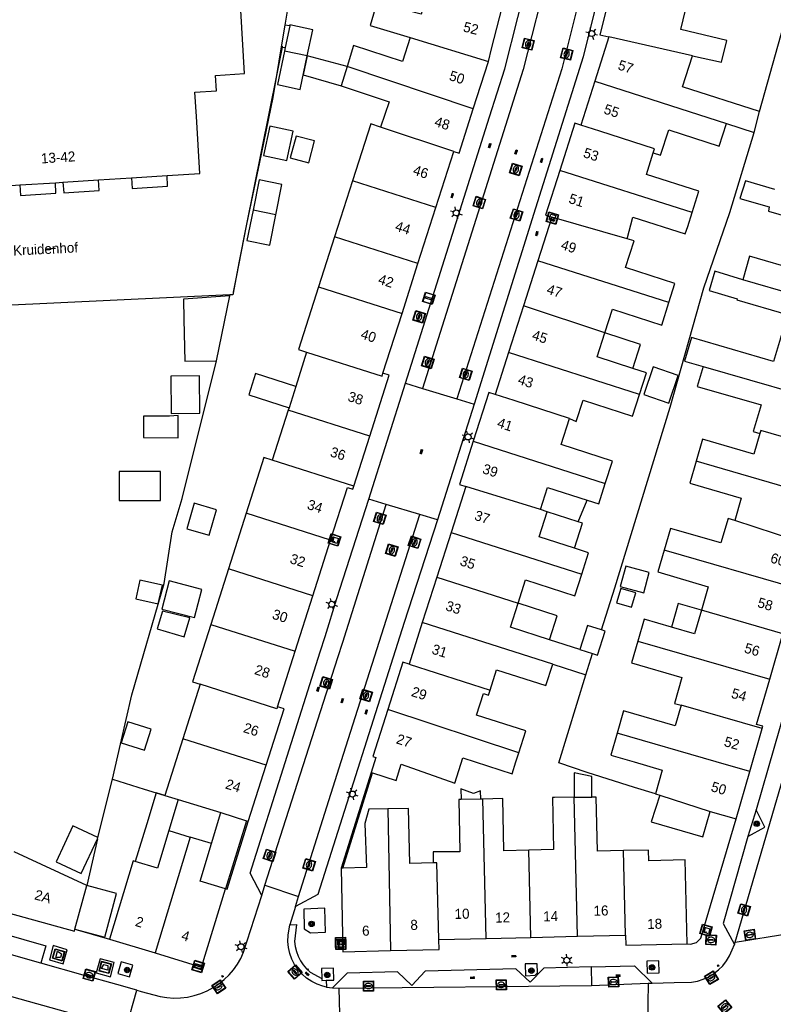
# Model space of a CAD drawing. Header units: metres. Extents: x 93870 to 95789, y 463036 to 464040.
# Tile 226 of 256: x 94705 to 94780, y 463726 to 463824. Entities that reach past the tile are written whole.
import ezdxf
from ezdxf.enums import TextEntityAlignment as Align

# ---------------------------------------------------------------- set-up
doc = ezdxf.new("R2010")
doc.units = ezdxf.units.M
doc.header["$LTSCALE"] = 25.4
for name, color, linetype in [('B_BEBOUWINGSGRENS_0', 1, 'Continuous'), ('B_LUIFEL_1', 200, 'Continuous'), ('B_TUSSENMUUR_0', 7, 'Continuous'), ('G_GRENS_ALGEMEEN_0', 7, 'Continuous'), ('Q_AFVAL_APART_PLAATS_0', 7, 'Continuous'), ('Q_BOOM_0', 3, 'Continuous'), ('Q_BRANDKRAAN_0', 5, 'Continuous'), ('Q_CAI-KAST_0', 10, 'Continuous'), ('Q_INSPECTIE_OF_RIOOLPUT_0', 253, 'Continuous'), ('Q_KOLK_0', 254, 'Continuous'), ('Q_LICHTMAST_0', 2, 'Continuous'), ('Q_STRAATNAAMBORD_0', 7, 'Continuous'), ('Q_VERKEERSBORDPAAL_0', 40, 'Continuous'), ('Q_WATERLEIDINGPUT_0', 5, 'Continuous'), ('S_GBKN_SYMBOOL_OV_GROOT_0', 7, 'Continuous'), ('T_HEK_0', 57, 'Continuous'), ('T_MUUR_30CM_LIJN_0', 10, 'Continuous'), ('V_WEGGRENS_0', 7, 'Continuous'), ('Z_GBKN_HUISNUMMER_0', 252, 'Continuous'), ('Z_STRAATNAAM_0', 252, 'Continuous')]:
    doc.layers.add(name, color=color, linetype=linetype)
doc.layers.add('Q_PAALTJE_0', color=7, linetype='Continuous', true_color=0x666666)

# ---------------------------------------------------------------- blocks, each defined once
blk = doc.blocks.new('Q_AFVAL_APART_PLAATS')
for points in [[(-0.5, 0.5), (0.5, 0.5), (0.5, -0.5), (-0.5, -0.5)], [(-0.336, 0.197), (0.331, 0.197), (0.19, -0.251), (-0.196, -0.251)]]:
    blk.add_lwpolyline(points, close=True)
blk.add_lwpolyline([(-0.442, 0.464), (0.438, 0.464, -0.414214), (0.459, 0.442), (0.459, -0.437, -0.414214), (0.438, -0.459), (-0.442, -0.459, -0.414214), (-0.463, -0.437), (-0.463, 0.442, -0.414214), (-0.442, 0.464)], format="xyb")
blk = doc.blocks.new('Q_STRAATNAAMBORD')
for points in [[(-0.5, 0.5), (0.5, 0.5), (0.5, -0.5), (-0.5, -0.5)], [(-0.369, 0.22), (0.358, 0.22), (0.358, -0.214), (-0.369, -0.214)]]:
    blk.add_lwpolyline(points, close=True)
for points in [[(-0.442, 0.464), (0.438, 0.464, -0.414214), (0.459, 0.442), (0.459, -0.437, -0.414214), (0.438, -0.459), (-0.442, -0.459, -0.414214), (-0.463, -0.437), (-0.463, 0.442), (-0.463, 0.444), (-0.463, 0.446), (-0.463, 0.448), (-0.462, 0.45), (-0.461, 0.451), (-0.46, 0.453), (-0.459, 0.455), (-0.458, 0.456), (-0.457, 0.457), (-0.456, 0.459), (-0.454, 0.46), (-0.453, 0.461), (-0.451, 0.462), (-0.449, 0.462), (-0.447, 0.463), (-0.446, 0.463), (-0.444, 0.464), (-0.442, 0.464)], [(-0.287, 0.16), (0.281, 0.16, -0.414214), (0.303, 0.139), (0.303, -0.134, -0.414214), (0.281, -0.156), (-0.287, -0.156, -0.414214), (-0.308, -0.134), (-0.308, 0.139), (-0.308, 0.14), (-0.308, 0.142), (-0.307, 0.144), (-0.307, 0.146), (-0.306, 0.148), (-0.305, 0.149), (-0.304, 0.151), (-0.303, 0.152), (-0.302, 0.154), (-0.3, 0.155), (-0.299, 0.156), (-0.297, 0.157), (-0.296, 0.158), (-0.294, 0.159), (-0.292, 0.159), (-0.29, 0.16), (-0.288, 0.16), (-0.287, 0.16)]]:
    blk.add_lwpolyline(points, format="xyb")
blk = doc.blocks.new('Q_CAI-KAST')
for points in [[(-0.5, 0.5), (0.5, 0.5), (0.5, -0.5), (-0.5, -0.5)], [(-0.262, 0.264), (0.25, 0.264), (0.25, 0.187), (-0.262, 0.187)], [(-0.262, 0.107), (0.25, 0.107), (0.25, -0.332), (-0.262, -0.332)]]:
    blk.add_lwpolyline(points, close=True)
blk.add_lwpolyline([(-0.442, 0.464), (0.438, 0.464, -0.414214), (0.459, 0.442), (0.459, -0.437, -0.414214), (0.438, -0.459), (-0.442, -0.459, -0.414214), (-0.463, -0.437), (-0.463, 0.442), (-0.463, 0.444), (-0.463, 0.446), (-0.463, 0.448), (-0.462, 0.45), (-0.461, 0.451), (-0.46, 0.453), (-0.459, 0.455), (-0.458, 0.456), (-0.457, 0.457), (-0.456, 0.459), (-0.454, 0.46), (-0.453, 0.461), (-0.451, 0.462), (-0.449, 0.462), (-0.447, 0.463), (-0.446, 0.463), (-0.444, 0.464), (-0.442, 0.464)], format="xyb")
blk.add_circle((-0.177, -0.034), 0.0354)
blk = doc.blocks.new('Q_LICHTMAST')
for points in [[(-0.26, 0.15), (-0.52, 0.3)], [(0, 0.3), (0, 0.6)], [(0.26, 0.15), (0.52, 0.3)], [(-0.26, -0.15), (-0.52, -0.3)], [(0, -0.3), (0, -0.6)], [(0.26, -0.15), (0.52, -0.3)]]:
    blk.add_lwpolyline(points)
blk.add_circle((0, 0), 0.3)
blk = doc.blocks.new('Q_VERKEERSBORDPAAL')
for points in [[(-0.5, 0.5), (0.5, 0.5), (0.5, -0.5), (-0.5, -0.5)], [(-0.08, 0.333), (0.071, 0.333), (0.071, -0.329), (-0.08, -0.329)]]:
    blk.add_lwpolyline(points, close=True)
blk.add_lwpolyline([(-0.442, 0.464), (0.438, 0.464, -0.414214), (0.459, 0.442), (0.459, -0.437, -0.414214), (0.438, -0.459), (-0.442, -0.459, -0.414214), (-0.463, -0.437), (-0.463, 0.442), (-0.463, 0.444), (-0.463, 0.446), (-0.463, 0.448), (-0.462, 0.45), (-0.461, 0.451), (-0.46, 0.453), (-0.459, 0.455), (-0.458, 0.456), (-0.457, 0.457), (-0.456, 0.459), (-0.454, 0.46), (-0.453, 0.461), (-0.451, 0.462), (-0.449, 0.462), (-0.447, 0.463), (-0.446, 0.463), (-0.444, 0.464), (-0.442, 0.464)], format="xyb")
blk = doc.blocks.new('Q_PAAL_STEEN')
for points in [[(-0.5, 0.5), (0.5, 0.5), (0.5, -0.5), (-0.5, -0.5)], [(-0.08, 0.33), (0.07, 0.33), (0.07, -0.33), (-0.08, -0.33)]]:
    blk.add_lwpolyline(points, close=True)
blk.add_lwpolyline([(-0.44, 0.46), (0.44, 0.46, -0.414214), (0.46, 0.44), (0.46, -0.44, -0.414214), (0.44, -0.46), (-0.44, -0.46, -0.414214), (-0.46, -0.44), (-0.46, 0.44), (-0.46, 0.44), (-0.46, 0.45), (-0.46, 0.45), (-0.46, 0.45), (-0.46, 0.45), (-0.46, 0.45), (-0.46, 0.45), (-0.46, 0.46), (-0.46, 0.46), (-0.46, 0.46), (-0.45, 0.46), (-0.45, 0.46), (-0.45, 0.46), (-0.45, 0.46), (-0.45, 0.46), (-0.45, 0.46), (-0.44, 0.46), (-0.44, 0.46)], format="xyb")
blk = doc.blocks.new('Q_PAALTJE')
at = {"color": 251, "true_color": 0x666666, "xscale": 0.1, "yscale": 0.1, "zscale": 0.01}
blk.add_blockref('Q_PAAL_STEEN', (0, 0), dxfattribs=at)
blk = doc.blocks.new('Q_KOLK')
blk.add_lwpolyline([(-0.5, 0.5), (0.5, 0.5), (0.5, -0.5), (-0.5, -0.5)], close=True)
for points in [[(-0.442, 0.464), (0.438, 0.464, -0.414214), (0.459, 0.442), (0.459, -0.437, -0.414214), (0.438, -0.459), (-0.442, -0.459, -0.414214), (-0.463, -0.437), (-0.463, 0.442, -0.414214), (-0.442, 0.464)], [(-0.345, 0.105, 0.380426), (-0.276, -0.18)], [(-0.008, 0.266, 0.240218), (-0.345, 0.105)], [(-0.194, 0.045, 0.853344), (-0.194, -0.032)], [(0.331, 0.111, 0.240191), (-0.008, 0.266)], [(0.185, -0.032, 0.849746), (0.185, 0.045)], [(0.267, -0.176, 0.380426), (0.331, 0.111)], [(-0.276, -0.18, 0.148452), (0.012, -0.257)], [(0.012, -0.257, 0.131742), (0.267, -0.176)]]:
    blk.add_lwpolyline(points, format="xyb")
for points in [[(-0.194, 0.045), (0.185, 0.045)], [(0.185, -0.032), (-0.194, -0.032)]]:
    blk.add_lwpolyline(points)
blk = doc.blocks.new('Q_INSPECTIE_OF_RIOOLPUT')
blk.add_lwpolyline([(-0.5, 0.5), (0.5, 0.5), (0.5, -0.5), (-0.5, -0.5)], close=True)
for points in [[(-0.442, 0.464), (0.438, 0.464, -0.414214), (0.459, 0.442), (0.459, -0.437, -0.414214), (0.438, -0.459), (-0.442, -0.459, -0.414214), (-0.463, -0.437), (-0.463, 0.442), (-0.463, 0.444), (-0.463, 0.446), (-0.463, 0.448), (-0.462, 0.45), (-0.461, 0.451), (-0.46, 0.453), (-0.459, 0.455), (-0.458, 0.456), (-0.457, 0.457), (-0.456, 0.459), (-0.454, 0.46), (-0.453, 0.461), (-0.451, 0.462), (-0.449, 0.462), (-0.447, 0.463), (-0.446, 0.463), (-0.444, 0.464), (-0.442, 0.464)], [(-0.345, 0.105, 0.380426), (-0.276, -0.18)], [(-0.008, 0.266, 0.240218), (-0.345, 0.105)], [(-0.194, 0.045, 0.853344), (-0.194, -0.032)], [(0.331, 0.111, 0.240191), (-0.008, 0.266)], [(0.185, -0.032, 0.849746), (0.185, 0.045)], [(0.267, -0.176, 0.380426), (0.331, 0.111)], [(-0.276, -0.18, 0.148452), (0.012, -0.257)], [(0.012, -0.257, 0.131742), (0.267, -0.176)]]:
    blk.add_lwpolyline(points, format="xyb")
for points in [[(-0.194, 0.045), (0.185, 0.045)], [(0.185, -0.032), (-0.194, -0.032)]]:
    blk.add_lwpolyline(points)
blk = doc.blocks.new('Q_WATERLEIDINGPUT')
blk.add_lwpolyline([(-0.5, 0.5), (0.5, 0.5), (0.5, -0.5), (-0.5, -0.5)], close=True)
for points in [[(-0.442, 0.464), (0.438, 0.464, -0.414214), (0.459, 0.442), (0.459, -0.437, -0.414214), (0.438, -0.459), (-0.442, -0.459, -0.414214), (-0.463, -0.437), (-0.463, 0.442), (-0.463, 0.444), (-0.463, 0.446), (-0.463, 0.448), (-0.462, 0.45), (-0.461, 0.451), (-0.46, 0.453), (-0.459, 0.455), (-0.458, 0.456), (-0.457, 0.457), (-0.456, 0.459), (-0.454, 0.46), (-0.453, 0.461), (-0.451, 0.462), (-0.449, 0.462), (-0.447, 0.463), (-0.446, 0.463), (-0.444, 0.464), (-0.442, 0.464)], [(-0.345, 0.105, 0.380426), (-0.276, -0.18)], [(-0.008, 0.266, 0.240218), (-0.345, 0.105)], [(-0.194, 0.045, 0.853344), (-0.194, -0.032)], [(0.331, 0.111, 0.240191), (-0.008, 0.266)], [(0.185, -0.032, 0.849746), (0.185, 0.045)], [(0.267, -0.176, 0.380426), (0.331, 0.111)], [(-0.276, -0.18, 0.148452), (0.012, -0.257)], [(0.012, -0.257, 0.131742), (0.267, -0.176)]]:
    blk.add_lwpolyline(points, format="xyb")
for points in [[(-0.194, 0.045), (0.185, 0.045)], [(0.185, -0.032), (-0.194, -0.032)]]:
    blk.add_lwpolyline(points)
blk = doc.blocks.new('Q_BRANDKRAAN')
blk.add_lwpolyline([(-0.5, 0.5), (0.5, 0.5), (0.5, -0.5), (-0.5, -0.5)], close=True)
for points in [[(-0.442, 0.464), (0.438, 0.464, -0.414214), (0.459, 0.442), (0.459, -0.437, -0.414214), (0.438, -0.459), (-0.442, -0.459, -0.414214), (-0.463, -0.437), (-0.463, 0.442), (-0.463, 0.444), (-0.463, 0.446), (-0.463, 0.448), (-0.462, 0.45), (-0.461, 0.451), (-0.46, 0.453), (-0.459, 0.455), (-0.458, 0.456), (-0.457, 0.457), (-0.456, 0.459), (-0.454, 0.46), (-0.453, 0.461), (-0.451, 0.462), (-0.449, 0.462), (-0.447, 0.463), (-0.446, 0.463), (-0.444, 0.464), (-0.442, 0.464)], [(-0.345, 0.105, 0.380426), (-0.276, -0.18)], [(-0.008, 0.266, 0.240218), (-0.345, 0.105)], [(-0.194, 0.045, 0.853344), (-0.194, -0.032)], [(0.331, 0.111, 0.240191), (-0.008, 0.266)], [(0.185, -0.032, 0.849746), (0.185, 0.045)], [(0.267, -0.176, 0.380426), (0.331, 0.111)], [(-0.276, -0.18, 0.148452), (0.012, -0.257)], [(0.012, -0.257, 0.131742), (0.267, -0.176)]]:
    blk.add_lwpolyline(points, format="xyb")
for points in [[(-0.194, 0.045), (0.185, 0.045)], [(0.185, -0.032), (-0.194, -0.032)]]:
    blk.add_lwpolyline(points)
blk = doc.blocks.new('Q_BOOM')
for radius in [0.27, 0.18, 0.09]:
    blk.add_circle((0, 0), radius)
blk = doc.blocks.new('S_GBKN_SYMBOOL_OV_GROOT')
for points in [[(-0.21875, 0.0625), (0.21875, 0.0625)], [(-0.21875, 0), (0.21875, 0)], [(-0.1875, 0.0625), (-0.1875, 0)], [(-0.125, 0.09375), (-0.125, 0.0625)], [(-0.125, 0), (-0.125, -0.0625)], [(-0.0625, 0.0625), (-0.0625, 0)], [(0, 0.09375), (0, 0.0625)], [(0, 0), (0, -0.0625)], [(0.0625, 0.0625), (0.0625, 0)], [(0.125, 0.09375), (0.125, 0.0625)], [(0.125, 0), (0.125, -0.0625)], [(0.1875, 0.0625), (0.1875, 0)], [(-0.21875, -0.0625), (0.21875, -0.0625)], [(-0.1875, -0.0625), (-0.1875, -0.09375)], [(-0.0625, -0.0625), (-0.0625, -0.09375)], [(0.0625, -0.0625), (0.0625, -0.09375)], [(0.1875, -0.0625), (0.1875, -0.09375)]]:
    blk.add_lwpolyline(points)

msp = doc.modelspace()

# ---------------------------------------------------------------- linework, layer by layer
at = {"layer": 'B_BEBOUWINGSGRENS_0'}
for p, q in [((94731.784, 463823.218), (94731.333, 463821.063)), ((94733.522, 463820.235), (94734.068, 463822.847)), ((94763.566, 463822.127), (94762.151, 463817.716)), ((94731.333, 463821.063), (94731.259, 463820.708)), ((94737.495, 463819.187), (94736.896, 463817.253)), ((94750.06, 463814.988), (94751.57, 463819.7)), ((94762.151, 463817.716), (94760.75, 463813.35)), ((94778.019, 463812.625), (94778.54, 463814.708)), ((94729.802, 463813.247), (94729.184, 463810.336)), ((94775.26, 463813.51), (94778.019, 463812.625)), ((94746.327, 463805.161), (94748.108, 463810.741)), ((94716.03, 463808.103), (94719.572, 463808.327)), ((94701.616, 463807.188), (94704.905, 463807.4)), ((94704.905, 463807.4), (94708.449, 463807.623)), ((94708.449, 463807.623), (94709.203, 463807.669)), ((94709.203, 463807.669), (94712.745, 463807.897)), ((94712.745, 463807.897), (94716.03, 463808.103)), ((94738.033, 463807.81), (94736.25, 463802.229)), ((94744.546, 463799.581), (94746.327, 463805.161)), ((94757.87, 463804.21), (94756.48, 463799.858)), ((94742.96, 463794.612), (94744.546, 463799.581)), ((94756.48, 463799.858), (94755.05, 463795.38)), ((94724.49, 463789.89), (94725.81, 463796.37)), ((94741.06, 463788.66), (94742.96, 463794.612)), ((94755.05, 463795.38), (94753.564, 463790.728)), ((94733.46, 463790.77), (94732.381, 463787.363)), ((94753.564, 463790.728), (94752.23, 463786.55)), ((94732.381, 463787.363), (94731.709, 463785.235)), ((94731.709, 463785.235), (94731.63, 463784.985)), ((94738.178, 463777.426), (94739.76, 463782.397)), ((94738.08, 463777.12), (94738.178, 463777.426)), ((94749.3, 463777.39), (94747.842, 463772.826)), ((94757.43, 463774.88), (94756.74, 463775.1)), ((94727.437, 463774.731), (94725.674, 463769.205)), ((94734.082, 463766.523), (94735.845, 463772.049)), ((94747.842, 463772.826), (94746.416, 463768.36)), ((94725.674, 463769.205), (94723.911, 463763.679)), ((94767.585, 463768.827), (94765.247, 463769.478)), ((94719.769, 463767.997), (94719.036, 463765.205)), ((94746.416, 463768.36), (94744.984, 463763.875)), ((94732.32, 463760.997), (94734.082, 463766.523)), ((94721.84, 463764.34), (94719.11, 463765)), ((94744.984, 463763.875), (94743.66, 463759.73)), ((94760.663, 463761.177), (94757.635, 463762.144)), ((94779.571, 463758.216), (94780.878, 463762.736)), ((94760.663, 463761.177), (94761.939, 463760.77)), ((94730.56, 463755.48), (94732.32, 463760.997)), ((94761.27, 463758.674), (94761.939, 463760.77)), ((94757.98, 463759.725), (94761.27, 463758.674)), ((94722.87, 463757.72), (94721.143, 463752.301)), ((94730.78, 463755.41), (94730.56, 463755.48)), ((94715.667, 463753.974), (94715.007, 463751.888)), ((94777.588, 463749.031), (94778.822, 463753.304)), ((94721.143, 463752.301), (94719.34, 463746.65)), ((94754.3, 463750), (94754.592, 463750.909)), ((94727.65, 463744.08), (94729.431, 463749.66)), ((94739.88, 463748.94), (94740.022, 463748.895)), ((94776.22, 463744.32), (94777.588, 463749.031)), ((94719.34, 463746.65), (94720.684, 463746.243)), ((94768.2, 463746.83), (94768.63, 463746.691)), ((94768.63, 463746.691), (94773.66, 463745.06)), ((94720.684, 463746.243), (94719.75, 463743.16)), ((94750.802, 463746.295), (94748.854, 463746.256)), ((94751.013, 463746.299), (94750.802, 463746.295)), ((94723.984, 463741.875), (94724.92, 463744.96)), ((94724.92, 463744.96), (94727.46, 463744.141)), ((94773.66, 463745.06), (94776.22, 463744.32)), ((94727.46, 463744.141), (94727.65, 463744.08)), ((94712.633, 463742.328), (94712.685, 463742.473)), ((94711.572, 463737.713), (94704.353, 463741.033)), ((94737.052, 463739.414), (94736.891, 463739.41)), ((94736.891, 463739.41), (94737.053, 463731.099)), ((94710.394, 463733.344), (94711.572, 463737.713)), ((94723.01, 463729.58), (94725.37, 463737.38)), ((94760.445, 463732.644), (94765.215, 463732.757)), ((94713.83, 463732.37), (94718.368, 463730.991)), ((94746.636, 463732.339), (94751.341, 463732.428)), ((94751.341, 463732.428), (94755.783, 463732.534)), ((94755.783, 463732.534), (94760.445, 463732.644)), ((94718.368, 463730.991), (94723.01, 463729.58)), ((94737.053, 463731.099), (94741.803, 463731.219))]:
    msp.add_line(p, q, dxfattribs=at)
for points in [[(94719.572, 463808.327), (94722.828, 463808.531), (94722.485, 463814.226), (94722.343, 463816.629), (94724.473, 463816.752), (94724.384, 463818.299), (94727.29, 463818.473), (94726.744, 463827.64), (94724.084, 463827.488)], [(94745.515, 463826.93), (94744.873, 463824.396), (94740.462, 463825.527), (94739.785, 463823.281), (94743.788, 463822.074)], [(94763.987, 463827.628), (94762.66, 463822.33), (94763.566, 463822.127)], [(94751.57, 463819.7), (94751.886, 463820.946), (94752.927, 463825.05)], [(94771.885, 463820.26), (94774.78, 463819.61), (94775.3, 463821.77), (94770.73, 463822.88), (94771.425, 463825.765)], [(94734.068, 463822.847), (94731.805, 463823.32), (94731.784, 463823.218)], [(94743.788, 463822.074), (94742.994, 463819.679), (94738.146, 463821.286), (94737.495, 463819.187)], [(94731.259, 463820.708), (94730.564, 463817.383), (94732.827, 463816.91), (94733.522, 463820.235)], [(94778.54, 463814.708), (94770.89, 463817.17), (94771.885, 463820.26)], [(94736.896, 463817.253), (94741.667, 463815.675), (94740.83, 463813.144)], [(94748.108, 463810.741), (94748.64, 463810.56), (94750.06, 463814.988)], [(94729.184, 463810.336), (94731.506, 463809.843), (94732.125, 463812.753), (94729.802, 463813.247)], [(94740.83, 463813.144), (94739.841, 463813.471), (94738.033, 463807.81)], [(94760.75, 463813.35), (94760.16, 463813.54), (94758.666, 463808.852)], [(94769.52, 463812.88), (94774.54, 463811.27), (94775.26, 463813.51)], [(94767.98, 463810.61), (94768.71, 463810.38), (94769.52, 463812.88)], [(94771.85, 463804.65), (94772.53, 463806.77), (94767.29, 463808.45), (94767.98, 463810.61)], [(94758.666, 463808.852), (94757.25, 463804.41), (94757.87, 463804.21)], [(94730.401, 463804.438), (94731.01, 463807.455), (94728.735, 463807.914), (94728.126, 463804.897)], [(94780.088, 463806.939), (94777.162, 463807.817), (94776.589, 463806.056), (94779.529, 463805.213), (94779.46, 463804.79), (94784.59, 463803.3), (94783.98, 463801.22)], [(94728.126, 463804.897), (94727.518, 463801.881), (94729.793, 463801.422), (94730.401, 463804.438)], [(94765.39, 463802.05), (94765.93, 463804.21), (94771.17, 463802.53), (94771.406, 463803.265), (94771.85, 463804.65)], [(94736.25, 463802.229), (94735.19, 463798.91), (94734.66, 463797.261)], [(94769.53, 463795.69), (94770.14, 463797.6), (94765.23, 463799.18), (94766.09, 463801.83), (94765.39, 463802.05)], [(94783.98, 463801.22), (94783.32, 463801.41), (94782.58, 463798.85), (94777.55, 463800.31), (94776.88, 463797.974)], [(94776.88, 463797.974), (94774.11, 463798.82), (94773.532, 463796.886), (94776.323, 463796.072), (94776.29, 463795.96), (94781.32, 463794.5), (94780.64, 463792.17)], [(94734.66, 463797.261), (94732.66, 463791.03), (94733.46, 463790.77)], [(94725.81, 463796.37), (94721.21, 463796.03), (94721.246, 463793.999), (94721.32, 463789.86), (94724.49, 463789.89)], [(94763.145, 463792.67), (94763.91, 463795.04), (94768.82, 463793.46), (94769.53, 463795.69)], [(94765.957, 463789.149), (94762.38, 463790.3), (94763.145, 463792.67)], [(94780.64, 463792.17), (94779.96, 463789.84), (94771.777, 463792.217), (94771.097, 463789.877), (94772.94, 463789.34)], [(94732.381, 463787.363), (94728.374, 463788.653), (94727.692, 463786.517), (94731.709, 463785.235)], [(94739.76, 463782.397), (94741.69, 463788.46), (94741.06, 463788.66)], [(94766.6, 463786.565), (94767.29, 463788.72), (94765.957, 463789.149)], [(94767.034, 463786.54), (94769.539, 463785.696), (94770.464, 463788.445), (94767.96, 463789.288), (94767.034, 463786.54)], [(94772.94, 463789.34), (94772.36, 463787.35), (94778.71, 463785.51), (94777.94, 463782.87), (94778.6, 463782.68)], [(94719.941, 463788.388), (94719.964, 463784.662), (94722.824, 463784.679), (94722.802, 463788.405), (94719.941, 463788.388)], [(94752.23, 463786.55), (94751.61, 463786.75), (94750.061, 463781.907)], [(94759.65, 463784.17), (94760.31, 463783.86), (94761, 463785.99), (94765.91, 463784.41), (94766.6, 463786.565)], [(94731.63, 463784.985), (94730.839, 463782.504), (94730.03, 463780.02)], [(94720.67, 463784.45), (94719.8, 463784.41), (94717.22, 463784.39), (94717.23, 463782.26), (94720.68, 463782.25), (94720.67, 463784.45)], [(94763.197, 463777.705), (94763.91, 463779.93), (94758.82, 463781.56), (94759.65, 463784.17)], [(94778.6, 463782.68), (94778, 463780.61), (94772.88, 463782.1), (94772.245, 463779.915)], [(94750.061, 463781.907), (94748.68, 463777.59), (94749.3, 463777.39)], [(94730.03, 463780.02), (94729.21, 463780.29), (94727.437, 463774.731)], [(94772.245, 463779.915), (94771.61, 463777.73), (94776.73, 463776.24), (94776.09, 463774.01)], [(94718.9, 463775.99), (94718.91, 463778.88), (94714.81, 463778.89), (94714.79, 463776.01), (94718.9, 463775.99)], [(94735.845, 463772.049), (94737.52, 463777.3), (94738.08, 463777.12)], [(94756.74, 463775.1), (94757.45, 463777.31), (94761.407, 463776.045)], [(94761.407, 463776.045), (94762.55, 463775.68), (94763.197, 463777.705)], [(94760.125, 463771.265), (94756.63, 463772.39), (94757.43, 463774.88)], [(94776.09, 463774.01), (94775.43, 463774.21), (94774.72, 463771.78), (94769.7, 463773.23), (94769.065, 463771.06)], [(94760.855, 463768.67), (94761.54, 463770.81), (94760.125, 463771.265)], [(94769.065, 463771.06), (94768.43, 463768.89), (94773.46, 463767.43), (94772.775, 463765.08)], [(94765.247, 463769.478), (94764.686, 463767.457), (94767.024, 463766.807), (94767.585, 463768.827)], [(94719.036, 463765.205), (94722.302, 463764.346), (94723.036, 463767.138), (94719.769, 463767.997)], [(94754.51, 463765.775), (94755.26, 463768.11), (94760.17, 463766.53), (94760.855, 463768.67)], [(94757.635, 463762.144), (94753.747, 463763.386), (94754.51, 463765.775)], [(94772.775, 463765.08), (94772.09, 463762.73), (94769.784, 463763.396)], [(94719.11, 463765), (94718.58, 463763.24), (94721.26, 463762.43), (94721.84, 463764.34)], [(94769.784, 463763.396), (94767.07, 463764.18), (94766.44, 463762.015)], [(94723.911, 463763.679), (94722.09, 463757.97), (94722.87, 463757.72)], [(94762.817, 463763.124), (94761.427, 463763.568), (94760.663, 463761.177)], [(94761.939, 463760.77), (94762.431, 463760.613), (94763.194, 463763.004), (94762.817, 463763.124)], [(94766.44, 463762.015), (94765.81, 463759.85), (94770.83, 463758.39), (94770.09, 463755.82), (94770.75, 463755.63)], [(94743.66, 463759.73), (94743.04, 463759.93), (94741.54, 463755.225)], [(94751.73, 463757.136), (94752.38, 463759.16), (94757.29, 463757.58), (94757.98, 463759.725)], [(94778.822, 463753.304), (94778.89, 463753.54), (94778.27, 463753.72), (94779.571, 463758.216)], [(94754.592, 463750.909), (94755.29, 463753.08), (94750.39, 463754.66), (94751.08, 463756.8), (94751.57, 463756.64), (94751.73, 463757.136)], [(94729.431, 463749.66), (94731.22, 463755.27), (94730.78, 463755.41)], [(94770.75, 463755.63), (94770.15, 463753.58), (94765.03, 463755.06), (94764.39, 463752.865)], [(94741.54, 463755.225), (94740.04, 463750.52), (94740.35, 463750.42), (94739.88, 463748.94)], [(94715.007, 463751.888), (94717.312, 463751.158), (94717.972, 463753.245), (94715.667, 463753.974)], [(94764.39, 463752.865), (94763.75, 463750.67), (94766.06, 463750), (94768.88, 463749.18), (94768.2, 463746.83)], [(94740.022, 463748.895), (94742.37, 463748.14), (94742.89, 463749.77), (94748.21, 463747.87), (94749.02, 463750.39), (94753.92, 463748.82), (94754.3, 463750)], [(94761.874, 463746.483), (94761.848, 463748.531), (94760.087, 463748.897), (94760.118, 463746.475)], [(94750.802, 463746.295), (94750.786, 463747.111), (94750.072, 463746.864), (94748.833, 463747.307), (94748.854, 463746.256)], [(94760.118, 463746.475), (94758.133, 463746.469), (94757.933, 463746.459), (94758.053, 463741.269), (94755.578, 463741.209)], [(94760.118, 463746.475), (94761.533, 463746.479), (94761.874, 463746.483)], [(94765.013, 463741.167), (94762.433, 463741.119), (94762.303, 463746.489), (94761.874, 463746.483)], [(94768.63, 463746.691), (94767.766, 463744.024), (94772.92, 463742.53), (94773.66, 463745.06)], [(94748.854, 463746.256), (94748.629, 463746.251), (94748.713, 463741.049), (94746.053, 463741.039), (94746.073, 463739.959)], [(94755.578, 463741.209), (94753.103, 463741.149), (94752.983, 463746.339), (94751.013, 463746.299)], [(94741.554, 463745.323), (94739.653, 463745.289), (94739.243, 463743.869), (94739.424, 463739.473), (94737.052, 463739.414)], [(94746.073, 463739.959), (94743.743, 463739.899), (94743.613, 463745.359), (94741.554, 463745.323)], [(94712.685, 463742.473), (94710.19, 463743.63), (94708.53, 463740.04), (94711.01, 463738.89), (94712.633, 463742.328)], [(94719.75, 463743.16), (94718.62, 463739.42), (94716.404, 463740.095)], [(94725.37, 463737.38), (94722.85, 463738.14), (94723.984, 463741.875)], [(94771.345, 463731.907), (94771.155, 463740.257), (94767.535, 463740.167), (94767.505, 463741.227), (94765.013, 463741.167)], [(94716.404, 463740.095), (94716.19, 463740.16), (94713.83, 463732.37)], [(94702.751, 463735.256), (94710.34, 463733.15), (94710.394, 463733.344)], [(94765.215, 463732.757), (94765.245, 463731.757), (94771.345, 463731.907)], [(94741.803, 463731.219), (94746.652, 463731.342), (94746.636, 463732.339)]]:
    msp.add_lwpolyline(points, dxfattribs=at)
at = {"layer": 'B_LUIFEL_1'}
for p, q in [((94731.299, 463823.299), (94730.935, 463821.13)), ((94731.784, 463823.218), (94731.299, 463823.299)), ((94730.935, 463821.13), (94731.026, 463821.115)), ((94731.026, 463821.115), (94731.333, 463821.063)), ((94737.495, 463819.187), (94733.522, 463820.235)), ((94709.203, 463807.669), (94709.278, 463806.626)), ((94760.499, 463773.892), (94761.407, 463776.045)), ((94760.499, 463773.892), (94757.43, 463774.88)), ((94758.398, 463764.534), (94754.51, 463765.775)), ((94757.635, 463762.144), (94758.398, 463764.534))]:
    msp.add_line(p, q, dxfattribs=at)
for points in [[(94733.522, 463820.235), (94733.133, 463818.37), (94736.896, 463817.253)], [(94733.678, 463809.606), (94734.247, 463811.779), (94732.409, 463812.26), (94731.84, 463810.088), (94733.678, 463809.606)], [(94716.03, 463808.103), (94716.105, 463807.054), (94719.622, 463807.279), (94719.572, 463808.327)], [(94704.905, 463807.4), (94704.982, 463806.354), (94708.504, 463806.576), (94708.449, 463807.623)], [(94709.278, 463806.626), (94712.801, 463806.849), (94712.745, 463807.897)], [(94765.957, 463789.149), (94766.721, 463791.516), (94763.145, 463792.67)], [(94723.751, 463772.561), (94724.479, 463775.087), (94722.269, 463775.724), (94721.541, 463773.198), (94723.751, 463772.561)], [(94760.125, 463771.265), (94760.926, 463773.755), (94760.499, 463773.892)], [(94719.1, 463767.58), (94716.853, 463768.072), (94716.447, 463766.216), (94718.694, 463765.724), (94719.1, 463767.58)], [(94765.822, 463765.382), (94766.249, 463766.82), (94764.754, 463767.263), (94764.328, 463765.825), (94765.822, 463765.382)], [(94772.775, 463765.08), (94770.471, 463765.752), (94769.784, 463763.396)], [(94718.474, 463746.911), (94717.541, 463743.829), (94716.404, 463740.095)], [(94719.34, 463746.65), (94718.474, 463746.911), (94718.474, 463746.911)], [(94710.394, 463733.344), (94713.366, 463732.543), (94714.544, 463736.912), (94711.572, 463737.713)]]:
    msp.add_lwpolyline(points, dxfattribs=at)
at = {"layer": 'B_TUSSENMUUR_0'}
for p, q in [((94743.788, 463822.074), (94751.57, 463819.7)), ((94771.885, 463820.26), (94763.566, 463822.127)), ((94733.522, 463820.235), (94731.259, 463820.708)), ((94750.06, 463814.988), (94737.495, 463819.187)), ((94762.151, 463817.716), (94775.26, 463813.51)), ((94748.108, 463810.741), (94740.83, 463813.144)), ((94771.85, 463804.65), (94758.666, 463808.852)), ((94746.327, 463805.161), (94738.033, 463807.81)), ((94730.401, 463804.438), (94728.126, 463804.897)), ((94765.39, 463802.05), (94757.87, 463804.21)), ((94744.546, 463799.581), (94736.25, 463802.229)), ((94769.53, 463795.69), (94756.48, 463799.858)), ((94789.981, 463794.182), (94776.88, 463797.974)), ((94734.66, 463797.261), (94742.96, 463794.612)), ((94763.145, 463792.67), (94755.05, 463795.38)), ((94766.6, 463786.565), (94753.564, 463790.728)), ((94772.94, 463789.34), (94787.37, 463785.163)), ((94739.76, 463782.397), (94731.63, 463784.985)), ((94750.061, 463781.907), (94763.197, 463777.705)), ((94738.178, 463777.426), (94730.03, 463780.02)), ((94785.418, 463776.1), (94772.245, 463779.915)), ((94756.74, 463775.1), (94749.3, 463777.39)), ((94735.845, 463772.049), (94727.437, 463774.731)), ((94783.44, 463771.59), (94776.09, 463774.01)), ((94747.842, 463772.826), (94760.855, 463768.67)), ((94782.188, 463767.263), (94769.065, 463771.06)), ((94734.082, 463766.523), (94725.674, 463769.205)), ((94746.416, 463768.36), (94754.51, 463765.775)), ((94780.878, 463762.736), (94772.775, 463765.08)), ((94723.911, 463763.679), (94732.32, 463760.997)), ((94757.98, 463759.725), (94744.984, 463763.875)), ((94766.44, 463762.015), (94779.571, 463758.216)), ((94743.66, 463759.73), (94751.73, 463757.136)), ((94778.822, 463753.304), (94770.75, 463755.63)), ((94754.592, 463750.909), (94741.54, 463755.225)), ((94760.445, 463732.644), (94760.118, 463746.475)), ((94720.684, 463746.243), (94724.92, 463744.96)), ((94751.341, 463732.428), (94751.013, 463746.299)), ((94741.554, 463745.323), (94741.803, 463731.219)), ((94721.871, 463742.516), (94718.368, 463730.991)), ((94719.75, 463743.16), (94721.871, 463742.516)), ((94723.984, 463741.875), (94721.871, 463742.516)), ((94755.783, 463732.534), (94755.578, 463741.209)), ((94765.215, 463732.757), (94765.013, 463741.167))]:
    msp.add_line(p, q, dxfattribs=at)
for points in [[(94767.98, 463810.61), (94768.105, 463811.001), (94762.656, 463812.741), (94760.75, 463813.35)], [(94733.46, 463790.77), (94740.969, 463788.373), (94741.06, 463788.66)], [(94759.65, 463784.17), (94754.135, 463785.939), (94752.23, 463786.55)], [(94786.11, 463780.81), (94778.682, 463782.963), (94778.6, 463782.68)], [(94730.56, 463755.48), (94730.498, 463755.287), (94722.87, 463757.72)], [(94777.588, 463749.031), (94774.253, 463750), (94764.39, 463752.865)], [(94729.431, 463749.66), (94728.365, 463750), (94721.143, 463752.301)], [(94746.636, 463732.339), (94746.44, 463739.968), (94746.073, 463739.959)]]:
    msp.add_lwpolyline(points, dxfattribs=at)
at = {"layer": 'G_GRENS_ALGEMEEN_0'}
for p, q in [((94731.737, 463825.915), (94731.299, 463823.299)), ((94730.935, 463821.13), (94730.459, 463818.288)), ((94726.431, 463798.211), (94726.108, 463796.476)), ((94725.81, 463796.37), (94725.821, 463796.463)), ((94737.052, 463739.414), (94740.022, 463748.895)), ((94727.46, 463744.141), (94725.37, 463737.38))]:
    msp.add_line(p, q, dxfattribs=at)
for points in [[(94730.459, 463818.288), (94730.093, 463816.103), (94728.928, 463810.455), (94727.787, 463804.925), (94727.458, 463803.332)], [(94727.458, 463803.332), (94726.698, 463799.644), (94726.431, 463798.211)], [(94714.13, 463748.28), (94714.915, 463751.775), (94716.075, 463756.655), (94719.29, 463767.75), (94720.084, 463772.899), (94721.079, 463776.212), (94724.49, 463789.89)]]:
    msp.add_lwpolyline(points, dxfattribs=at)
at = {"layer": 'T_HEK_0'}
for p, q in [((94778.54, 463814.708), (94782.229, 463827.838)), ((94725.821, 463796.463), (94690.07, 463794.78)), ((94712.685, 463742.473), (94714.13, 463748.28)), ((94718.474, 463746.911), (94719.34, 463746.65)), ((94712.633, 463742.328), (94711.572, 463737.713)), ((94710.394, 463733.344), (94713.83, 463732.37))]:
    msp.add_line(p, q, dxfattribs=at)
for points in [[(94762.817, 463763.124), (94764.157, 463767.31), (94769.65, 463785.3), (94773.02, 463797.18), (94775.59, 463804.65), (94778.019, 463812.625)], [(94726.108, 463796.476), (94726.006, 463796.471), (94725.821, 463796.463)], [(94768.2, 463746.83), (94766.11, 463747.44), (94761.38, 463748.956), (94758.587, 463749.914), (94761.27, 463758.674)], [(94714.13, 463748.28), (94717.28, 463747.27), (94718.474, 463746.911)]]:
    msp.add_lwpolyline(points, dxfattribs=at)
at = {"layer": 'T_MUUR_30CM_LIJN_0'}
for p, q in [((94731.026, 463821.115), (94730.459, 463818.288)), ((94731.043, 463821.199), (94731.026, 463821.115)), ((94730.459, 463818.288), (94727.458, 463803.332)), ((94727.458, 463803.332), (94726.431, 463798.211)), ((94726.431, 463798.211), (94726.132, 463796.72))]:
    msp.add_line(p, q, dxfattribs=at)
at = {"layer": 'V_WEGGRENS_0'}
for p, q in [((94739.653, 463776.125), (94743.296, 463787.667)), ((94743.296, 463787.667), (94745.017, 463787.142)), ((94745.017, 463787.142), (94748.405, 463786.109)), ((94748.405, 463786.109), (94750.146, 463785.578)), ((94750.146, 463785.578), (94746.483, 463774.091)), ((94741.378, 463775.611), (94739.653, 463776.125)), ((94744.738, 463774.611), (94741.378, 463775.611)), ((94746.483, 463774.091), (94743.17, 463763.866)), ((94746.483, 463774.091), (94744.738, 463774.611)), ((94776.146, 463732.07), (94781.371, 463750)), ((94739.88, 463748.94), (94736.891, 463739.41)), ((94778.23, 463745.22), (94777.409, 463742.56)), ((94779.09, 463743.5), (94778.23, 463745.22)), ((94777.409, 463742.56), (94779.09, 463743.5)), ((94728.99, 463736.704), (94729.297, 463737.719)), ((94729.297, 463737.719), (94732.661, 463736.613)), ((94707.01, 463729.961), (94680.706, 463737.351)), ((94732.346, 463735.616), (94732.661, 463736.613)), ((94713.356, 463724.018), (94673.413, 463735.22)), ((94732.346, 463735.616), (94731.798, 463733.774)), ((94731.798, 463733.774), (94732.468, 463733.82)), ((94733.21, 463733.38), (94733.859, 463732.995)), ((94776.146, 463732.07), (94781.488, 463732.934)), ((94776.07, 463731.81), (94776.146, 463732.07)), ((94709.636, 463731.296), (94708.218, 463731.711)), ((94714.308, 463730.04), (94712.895, 463730.412)), ((94716.151, 463729.756), (94715.003, 463730.088)), ((94761.807, 463729.595), (94766.119, 463729.719)), ((94761.807, 463729.595), (94761.838, 463727.763)), ((94766.119, 463729.719), (94767.876, 463727.994)), ((94735.422, 463728.273), (94735.434, 463727.59)), ((94761.838, 463727.763), (94767.485, 463727.988)), ((94767.485, 463727.988), (94767.407, 463723.872)), ((94767.485, 463727.988), (94767.876, 463727.994)), ((94715.449, 463723.431), (94716.552, 463727.27)), ((94735.434, 463727.59), (94736.028, 463727.53)), ((94736.028, 463727.53), (94736.713, 463727.467)), ((94736.713, 463727.467), (94761.838, 463727.763)), ((94736.81, 463723.16), (94736.713, 463727.467))]:
    msp.add_line(p, q, dxfattribs=at)
for points in [[(94743.296, 463787.667), (94751.681, 463814.168), (94753.186, 463818.964), (94758.375, 463839.411)], [(94760.129, 463838.967), (94755.037, 463818.897), (94745.017, 463787.142)], [(94763.649, 463838.077), (94758.879, 463818.949), (94748.405, 463786.109)], [(94765.336, 463837.65), (94760.997, 463820.158), (94756.251, 463805.087), (94750.146, 463785.578)], [(94728.99, 463736.704), (94727.829, 463738.914), (94734.825, 463760.933), (94735.297, 463762.483), (94736.481, 463766.238), (94739.653, 463776.125)], [(94729.297, 463737.719), (94731.136, 463743.447), (94736.57, 463760.373), (94737.057, 463761.916), (94741.378, 463775.611)], [(94732.661, 463736.613), (94736.897, 463750.023), (94744.738, 463774.611)], [(94785.744, 463764.736), (94783.489, 463763.53), (94778.23, 463745.22)], [(94743.17, 463763.866), (94734.566, 463736.789), (94732.346, 463735.616)], [(94725.37, 463737.38), (94725.56, 463737.32), (94727.65, 463744.08)], [(94772.28, 463732.03), (94772.72, 463732.44), (94776.22, 463744.32)], [(94777.409, 463742.56), (94774.95, 463733.91), (94776.07, 463731.81)], [(94681.187, 463739.082), (94698.315, 463734.315), (94699.249, 463732.59), (94700.977, 463733.543), (94705.32, 463732.339), (94707.484, 463731.685), (94707.01, 463729.961)], [(94724.727, 463727.919), (94725.251, 463728.34), (94725.735, 463728.807), (94726.175, 463729.316), (94726.566, 463729.863), (94726.906, 463730.443), (94727.192, 463731.052), (94728.99, 463736.704)], [(94735.27, 463735.441), (94733.17, 463735.355), (94733.21, 463733.38)], [(94733.859, 463732.995), (94735.339, 463733.042), (94735.27, 463735.441)], [(94735.434, 463727.59), (94735.074, 463727.677), (94734.505, 463727.88), (94733.966, 463728.153), (94733.466, 463728.491), (94733.012, 463728.889), (94732.611, 463729.342), (94732.271, 463729.841), (94731.996, 463730.379), (94731.791, 463730.947), (94731.659, 463731.536), (94731.601, 463732.137), (94731.62, 463732.741), (94731.798, 463733.774)], [(94732.468, 463733.82), (94732.268, 463732.139), (94732.326, 463731.635), (94732.443, 463731.141), (94732.617, 463730.665), (94732.847, 463730.212), (94733.128, 463729.79), (94733.457, 463729.403), (94733.83, 463729.059), (94734.973, 463728.454)], [(94767.876, 463727.994), (94770.043, 463728.053), (94771.784, 463728.087), (94772.374, 463728.193), (94772.948, 463728.37), (94773.495, 463728.616), (94774.009, 463728.926), (94774.481, 463729.296), (94774.906, 463729.72), (94775.275, 463730.193), (94775.585, 463730.707), (94775.85, 463731.31), (94776.07, 463731.81)], [(94771.345, 463731.907), (94771.69, 463731.85), (94772.28, 463732.03)], [(94708.218, 463731.711), (94707.855, 463730.309), (94709.23, 463729.896), (94709.636, 463731.296)], [(94716.552, 463727.27), (94714.553, 463727.835), (94711.222, 463728.784), (94707.01, 463729.961)], [(94712.895, 463730.412), (94712.505, 463729.02), (94713.923, 463728.595), (94714.308, 463730.04)], [(94715.003, 463730.088), (94714.675, 463728.953), (94715.823, 463728.621), (94716.151, 463729.756)], [(94756.429, 463729.906), (94755.217, 463729.897), (94755.245, 463728.715), (94756.225, 463728.78), (94756.454, 463729.015), (94756.429, 463729.906)], [(94768.52, 463730.193), (94767.331, 463730.16), (94767.364, 463728.968), (94768.553, 463729.001), (94768.52, 463730.193)], [(94736.149, 463729.478), (94734.956, 463729.445), (94734.973, 463728.454)], [(94735.422, 463728.273), (94736.179, 463728.285), (94736.149, 463729.478)], [(94754.307, 463729.399), (94745.263, 463729.165), (94743.94, 463727.744), (94742.524, 463729.111), (94737.486, 463728.96), (94736.028, 463727.53)], [(94761.807, 463729.595), (94757.086, 463729.46), (94755.732, 463728.066), (94754.307, 463729.399)], [(94716.552, 463727.27), (94716.972, 463727.151), (94718.869, 463726.655), (94719.546, 463726.546), (94720.23, 463726.501), (94720.915, 463726.519), (94721.595, 463726.601), (94722.265, 463726.746), (94722.919, 463726.952), (94723.551, 463727.218), (94724.155, 463727.541), (94724.727, 463727.919)], [(94734.973, 463728.454), (94734.979, 463728.258), (94735.422, 463728.273)]]:
    msp.add_lwpolyline(points, dxfattribs=at)
at = {"layer": 'Z_STRAATNAAM_0'}
msp.add_line((94707.464, 463801.052), (94708.463, 463801.102), dxfattribs=at)

# ---------------------------------------------------------------- block references
at = {"layer": 'Q_AFVAL_APART_PLAATS_0'}
for p, rotation in [((94708.766, 463730.792), 73.82784098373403), ((94713.407, 463729.544), 165.2504495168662)]:
    msp.add_blockref('Q_AFVAL_APART_PLAATS', p, dxfattribs=dict(at, rotation=rotation))
at = {"layer": 'Q_BOOM_0'}
for p, rotation in [((94778.28, 463743.839), 72.84733546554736), ((94733.95, 463733.88), 91.1602622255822), ((94767.864, 463729.54), 91.5858036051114), ((94715.594, 463729.29), 73.88140496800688), ((94735.516, 463728.798), 0.9081793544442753), ((94755.85, 463729.22), 3.794672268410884)]:
    msp.add_blockref('Q_BOOM', p, dxfattribs=dict(at, rotation=rotation))
at = {"layer": 'Q_BRANDKRAAN_0', "rotation": 72.44246436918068}
msp.add_blockref('Q_BRANDKRAAN', (94744.671, 463794.287), dxfattribs=at)
at = {"layer": 'Q_CAI-KAST_0'}
for p, rotation in [((94757.931, 463804.099), 163.974132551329), ((94736.247, 463772.078), 72.30800047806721), ((94773.223, 463733.243), 73.58435204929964), ((94736.842, 463732.037), 91.11668162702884)]:
    msp.add_blockref('Q_CAI-KAST', p, dxfattribs=dict(at, rotation=rotation))
at = {"layer": 'Q_INSPECTIE_OF_RIOOLPUT_0'}
for p, rotation in [((94754.3, 463808.944), 72.31042094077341), ((94741.95, 463771.068), 72.31275709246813), ((94777.6, 463732.78), 9.187299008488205), ((94775.1, 463725.63), 39.47245984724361)]:
    msp.add_blockref('Q_INSPECTIE_OF_RIOOLPUT', p, dxfattribs=dict(at, rotation=rotation))
at = {"layer": 'Q_KOLK_0'}
for p, rotation in [((94755.524, 463821.413), 75.76376036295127), ((94759.358, 463820.425), 75.99759178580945), ((94750.659, 463805.641), 72.48738538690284), ((94754.37, 463804.411), 72.31042094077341), ((94745.534, 463789.735), 72.48738538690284), ((94749.314, 463788.556), 72.31042094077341), ((94740.749, 463774.23), 72.48864889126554), ((94744.217, 463771.846), 72.31275709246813), ((94735.413, 463757.858), 72.20105590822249), ((94739.391, 463756.608), 72.31275709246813), ((94729.78, 463740.69), 72.20054051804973), ((94733.709, 463739.75), 72.46952416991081), ((94777.026, 463735.269), 73.75329412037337), ((94732.31, 463729.09), 131.5155660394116), ((94711.82, 463728.78), 164.0977775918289), ((94773.776, 463728.519), 31.09471808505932), ((94724.714, 463727.618), 33.45828974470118), ((94739.62, 463727.69), 0.6749757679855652), ((94752.85, 463727.81), 0.6749757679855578), ((94764.02, 463728.09), 2.281695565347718)]:
    msp.add_blockref('Q_KOLK', p, dxfattribs=dict(at, rotation=rotation))
at = {"layer": 'Q_LICHTMAST_0'}
for p, rotation in [((94761.85, 463822.466), 76.06862171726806), ((94748.366, 463804.622), 72.44246436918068), ((94749.535, 463782.331), 72.3134426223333), ((94735.971, 463765.68), 72.49926376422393), ((94738.005, 463746.799), 72.37180100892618), ((94726.927, 463731.605), 72.35322322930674), ((94759.371, 463730.257), 1.637962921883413)]:
    msp.add_blockref('Q_LICHTMAST', p, dxfattribs=dict(at, rotation=rotation))
at = {"layer": 'Q_PAALTJE_0'}
for p, rotation in [((94774.43, 463729.722), 44.93251383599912), ((94733.588, 463729.351), 137.3161400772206), ((94725.101, 463728.657), 43.97589429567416)]:
    msp.add_blockref('Q_PAALTJE', p, dxfattribs=dict(at, rotation=rotation))
at = {"layer": 'Q_STRAATNAAMBORD_0'}
for p, rotation in [((94736.864, 463731.824), 91.11668162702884), ((94722.659, 463729.634), 163.0926263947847)]:
    msp.add_blockref('Q_STRAATNAAMBORD', p, dxfattribs=dict(at, rotation=rotation))
at = {"layer": 'Q_VERKEERSBORDPAAL_0', "rotation": 72.44246436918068}
msp.add_blockref('Q_VERKEERSBORDPAAL', (94745.633, 463796.12), dxfattribs=at)
at = {"layer": 'Q_WATERLEIDINGPUT_0', "rotation": 176.6778516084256}
msp.add_blockref('Q_WATERLEIDINGPUT', (94773.732, 463732.29), dxfattribs=at)
at = {"layer": 'S_GBKN_SYMBOOL_OV_GROOT_0'}
for p, rotation in [((94751.712, 463811.315), 72.48738538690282), ((94754.333, 463810.681), 72.48738538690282), ((94756.871, 463809.853), 72.52029371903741), ((94747.965, 463806.358), 72.44246436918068), ((94756.395, 463802.568), 72.62340276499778), ((94744.899, 463780.87), 72.3134426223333), ((94734.603, 463757.242), 72.37361519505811), ((94737.018, 463756.096), 72.31275709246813), ((94739.415, 463754.982), 72.37180100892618), ((94754.09, 463730.675), 1.482112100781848), ((94733.517, 463728.902), 137.3161400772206), ((94764.468, 463728.741), 2.281695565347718), ((94749.954, 463728.531), 1.482112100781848)]:
    msp.add_blockref('S_GBKN_SYMBOOL_OV_GROOT', p, dxfattribs=dict(at, rotation=rotation))

# ---------------------------------------------------------------- texts
at = {"layer": 'Z_GBKN_HUISNUMMER_0', "linetype": 'Continuous'}
for s, rotation, p in [('52', 345.8, (94749.825, 463822.99)), ('57', 342.2, (94765.239, 463819.158)), ('50', 342.2, (94748.434, 463818.107)), ('55', 342.2, (94763.831, 463814.77)), ('48', 342.2, (94746.969, 463813.537)), ('53', 342.3, (94761.795, 463810.437)), ('13-42', 3.6, (94708.718, 463810.145)), ('46', 342.3, (94744.835, 463808.709)), ('51', 342.3, (94760.34, 463805.872)), ('44', 342.3, (94743.055, 463803.131)), ('49', 342.3, (94759.559, 463801.283)), ('42', 342.3, (94741.371, 463797.857)), ('47', 342.3, (94758.147, 463796.858)), ('40', 342.3, (94739.629, 463792.396)), ('45', 342.3, (94756.688, 463792.293)), ('43', 342.3, (94755.279, 463787.879)), ('38', 342.4, (94738.343, 463786.187)), ('41', 342.2, (94753.217, 463783.567)), ('36', 342.4, (94736.587, 463780.67)), ('39', 342.2, (94751.752, 463778.987)), ('34', 342.3, (94734.301, 463775.434)), ('37', 342.3, (94750.954, 463774.351)), ('32', 342.3, (94732.582, 463770.046)), ('35', 342.3, (94749.511, 463769.833)), ('60', 343.8, (94780.416, 463770.132)), ('33', 342.3, (94748.082, 463765.357)), ('58', 343.8, (94779.132, 463765.694)), ('30', 342.3, (94730.819, 463764.519)), ('31', 342.3, (94746.704, 463761.042)), ('56', 343.9, (94777.823, 463761.17)), ('28', 342.3, (94729.058, 463758.999)), ('29', 342.3, (94744.672, 463756.818)), ('54', 343.8, (94776.519, 463756.663)), ('26', 342.3, (94727.944, 463753.225)), ('27', 342.3, (94743.172, 463752.113)), ('52', 343.9, (94775.803, 463751.861)), ('24', 342.3, (94726.159, 463747.63)), ('50', 343.8, (94774.503, 463747.373)), ('2A', 344.5, (94707.214, 463736.612)), ('16', 1.4, (94762.773, 463735.2)), ('2', 343.1, (94716.826, 463734.072)), ('10', 1.1, (94748.937, 463734.883)), ('12', 1.4, (94752.975, 463734.526)), ('14', 1.4, (94757.764, 463734.639)), ('6', 1.4, (94739.356, 463733.199)), ('8', 1.4, (94744.164, 463733.78)), ('18', 1.4, (94768.117, 463733.886)), ('4', 343.1, (94721.416, 463732.677))]:
    msp.add_text(s, height=1, rotation=rotation, dxfattribs=at).set_placement(p, align=Align.MIDDLE)
at = {"layer": 'Z_STRAATNAAM_0', "linetype": 'Continuous'}
msp.add_text('Kruidenhof', height=1, rotation=2.86527, dxfattribs=at).set_placement((94707.464, 463801.052), align=Align.MIDDLE)

doc.saveas('drawing.dxf')
